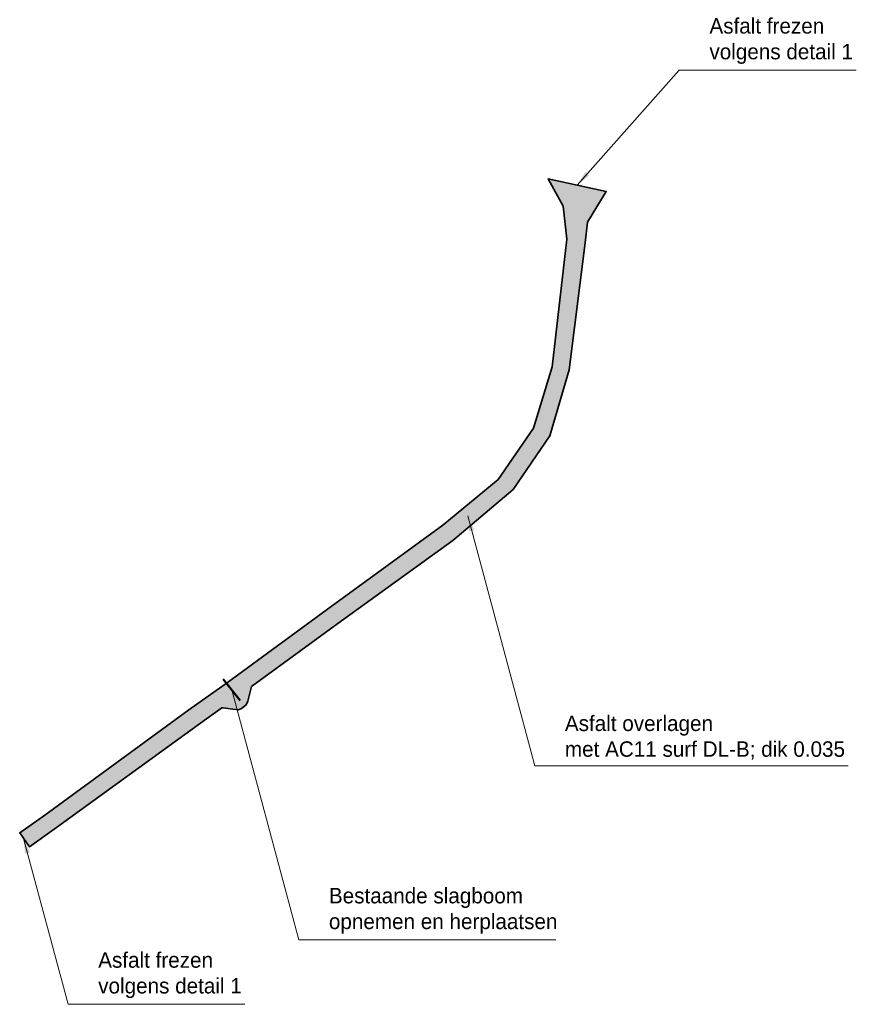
# Model space of a CAD drawing. Header units: metres. Extents: x 63488 to 65831, y 386147 to 387234.
# Tile 1 of 10: x 64035 to 64173, y 386147 to 386307. Entities that reach past the tile are written whole.
import ezdxf

# ---------------------------------------------------------------- set-up
doc = ezdxf.new("R2010")
doc.units = ezdxf.units.M
for name, color, linetype, lineweight in [('maatvoering-leadr', 7, 'Continuous', 30), ('TM-Glooiing', 4, 'Continuous', 50), ('TM-onderhoudsweg', 3, 'Continuous', 35), ('TM-Overlaging', 9, 'Continuous', 18)]:
    doc.layers.add(name, color=color, linetype=linetype, lineweight=lineweight)
doc.styles.add('StagCAD', font='StagCAD.ttf')
doc.dimstyles.new('GM-maatvoering', dxfattribs={"dimtxt": 2.5, "dimasz": 2.5, "dimexe": 1, "dimexo": 0, "dimgap": 1, "dimtad": 1, "dimrnd": 0.001, "dimzin": 1, "dimdsep": 46, "dimtxsty": 'StagCAD', "dimcen": 0.09, "dimclrd": 1, "dimclre": 1, "dimclrt": 7, "dimazin": 0, "dimtfac": 1, "dimtix": 1, "dimtmove": 0, "dimatfit": 3, "dimfxl": 1, "dimfxlon": 1, "dimtvp": 0.83, "dimtolj": 1, "dimtzin": 0, "dimlwd": 15, "dimlwe": 15, "dimarcsym": 0})

msp = doc.modelspace()

# ---------------------------------------------------------------- linework, layer by layer
at = {"layer": 'TM-Glooiing'}
msp.add_line((64068.1372, 386200.1044, 2.5604), (64070.876, 386196.6153, 2.4295), dxfattribs=at)
at = {"layer": 'TM-onderhoudsweg'}
msp.add_polyline3d([(64072.7405, 386198.9284, 2.5182), (64072.4854, 386198.0398, 2.4833), (64072.0985, 386196.5451, 2.3862), (64071.8289, 386195.9258, 2.4231), (64071.1104, 386195.3545, 2.3802), (64070.6038, 386195.1128, 2.3709), (64069.2596, 386195.2914, 2.3532), (64068.1153, 386195.455, 2.2887), (64067.9137, 386195.4482, 2.2785)], dxfattribs=at)

# ---------------------------------------------------------------- texts
at = {"layer": 'maatvoering-leadr', "color": 7, "char_height": 2.5, "attachment_point": 7, "style": 'StagCAD', "bg_fill": 3, "box_fill_scale": 1.2, "bg_fill_color": 256, "bg_fill_transparency": 0}
for s, insert in [('\\A1;Asfalt frezen\\Pvolgens detail 1 ', (64146.8316, 386299.6922)), ('\\A1;Asfalt overlagen\\Pmet AC11 surf DL-B; dik 0.035', (64123.4367, 386187.0599)), ('\\A1;Bestaande slagboom\\Popnemen en herplaatsen', (64085.2406, 386158.8703, 2.495)), ('\\A1;Asfalt frezen\\Pvolgens detail 1 ', (64047.9042, 386148.4514, 2.495))]:
    msp.add_mtext(s, dxfattribs=dict(at, insert=insert))

# ---------------------------------------------------------------- next in the draw order: hatches: boundary and pattern name
at = {"layer": 'TM-Overlaging'}
h = msp.add_hatch(color=8, dxfattribs=at)
h.dxf.hatch_style = 1
h.paths.add_polyline_path([(64035.1962, 386175.2178), (64036.771, 386172.95), (64041.173, 386176.09), (64064.084, 386192.72), (64067.9137, 386195.4482), (64068.1153, 386195.455), (64069.2596, 386195.2914), (64070.6038, 386195.1128), (64071.1104, 386195.3545), (64071.8289, 386195.9258), (64072.0985, 386196.5451), (64072.4854, 386198.0398), (64072.7405, 386198.9284), (64086.6604, 386209.1003), (64105.2818, 386222.5303), (64115.0836, 386230.802), (64120.9812, 386239.4882), (64124.1058, 386250.1573), (64126.7197, 386270.7174), (64127.1102, 386274.0811), (64130.131, 386279.0364), (64120.7183, 386281.0786), (64123.1674, 386276.6817), (64123.7459, 386271.3138), (64121.354, 386250.6493), (64118.372, 386240.7039), (64112.6293, 386232.4221), (64103.6776, 386225.0238), (64085.5851, 386211.8825), (64068.816, 386199.56), (64062.561, 386195.15), (64039.289, 386178.06)])

# ---------------------------------------------------------------- next in the draw order: linework, layer by layer
at = {"layer": 'TM-onderhoudsweg'}
msp.add_lwpolyline([(64072.7405, 386198.9284), (64086.6604, 386209.1003), (64105.2818, 386222.5303), (64115.0836, 386230.802), (64120.9812, 386239.4882), (64124.1058, 386250.1573), (64126.7197, 386270.7174), (64127.1102, 386274.0811), (64130.131, 386279.0364), (64120.7183, 386281.0786), (64123.1674, 386276.6817), (64123.7459, 386271.3138), (64121.354, 386250.6493), (64118.372, 386240.7039), (64112.6293, 386232.4221), (64103.6776, 386225.0238), (64085.5851, 386211.8825), (64068.816, 386199.56), (64062.561, 386195.15), (64039.289, 386178.06), (64035.1962, 386175.2178), (64036.771, 386172.95), (64041.173, 386176.09), (64064.084, 386192.72), (64067.9137, 386195.4482)], dxfattribs=at)

# ---------------------------------------------------------------- next in the draw order: leaders
at = {"layer": 'maatvoering-leadr', "annotation_type": 0, "has_hookline": 1, "hookline_direction": 0}
for points, text_width in [([(64125.4246, 386280.0575), (64141.9467, 386298.6922), (64145.8316, 386298.6922)], 23.75), ([(64107.7027, 386226.5495), (64118.5518, 386186.0599), (64122.4367, 386186.0599)], 45.875), ([(64069.5066, 386198.3598, 2.495), (64080.3557, 386157.8703, 2.495), (64084.2406, 386157.8703, 2.495)], 36.75), ([(64035.82, 386174.3194, 2.495), (64043.0193, 386147.4514, 2.495), (64046.9042, 386147.4514, 2.495)], 23.75)]:
    msp.add_leader(points, dimstyle='GM-maatvoering', override={"dimscale": 0, "dimgap": 1, "dimtad": 1}, dxfattribs=dict(at, text_width=text_width))

doc.saveas('drawing.dxf')
